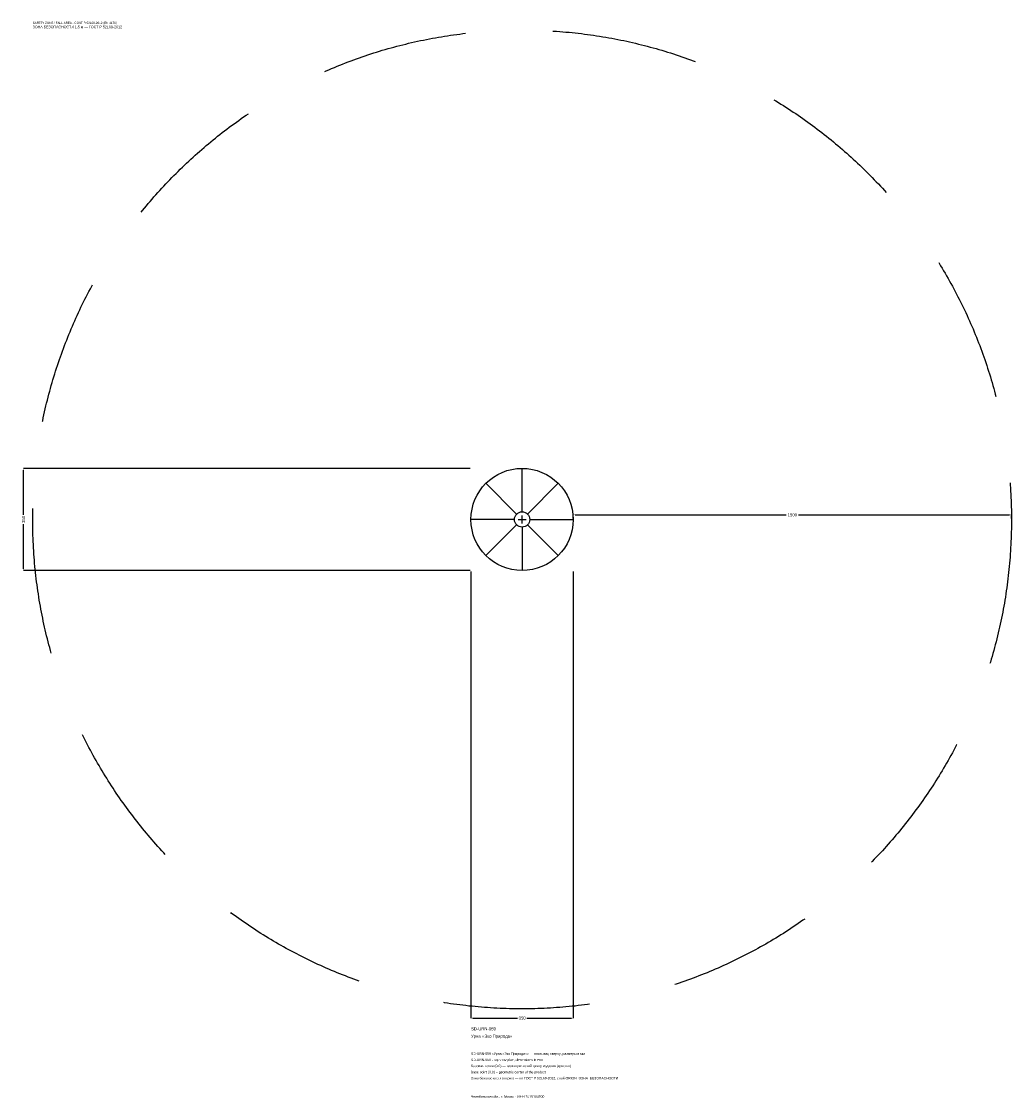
# Model space of a CAD drawing. Header units: metres. Extents: x -1713 to 1675, y -1982 to 1704.
import ezdxf

# ---------------------------------------------------------------- set-up
doc = ezdxf.new("R2010")
doc.units = ezdxf.units.M
doc.linetypes.add('DASHED', pattern=[800, 500, -300])
for name, color, linetype in [('ORION_ДАННЫЕ', 3, 'Continuous'), ('ORION_ЗОНА_БЕЗОПАСНОСТИ', 1, 'Continuous'), ('ORION_КОНТУР', 7, 'Continuous'), ('ORION_РАЗМЕРЫ', 8, 'Continuous')]:
    doc.layers.add(name, color=color, linetype=linetype)
doc.dimstyles.new('ORION', dxfattribs={"dimtxt": 10.5, "dimasz": 6.3, "dimexe": 1.25, "dimexo": 3.15, "dimtad": 1, "dimdec": 0, "dimcen": 2.5, "dimazin": 3, "dimtfac": 1, "dimtmove": 0, "dimatfit": 3, "dimarcsym": 0})

# ---------------------------------------------------------------- blocks, each defined once
blk = doc.blocks.new('_CLOSEDFILLED')
at = {"color": 0, "linetype": 'BYBLOCK'}
blk.add_solid([(-1, 0.16), (0, 0), (-1, -0.16)], dxfattribs=at)
blk = doc.blocks.new('*D1')
for p, q in [((-175, -178.15), (-175, -1706.5)), ((175, -178.15), (175, -1706.5)), ((-168.7, -1706.5), (-15.75, -1706.5)), ((15.75, -1706.5), (168.7, -1706.5))]:
    blk.add_line(p, q)
at = {"layer": 'Defpoints'}
for p in [(-175, -175), (175, -175), (-175, -1706.5)]:
    blk.add_point(p, dxfattribs=at)
at = {"layer": 'ORION_РАЗМЕРЫ', "xscale": 6.3, "yscale": 6.3, "rotation": 180}
blk.add_blockref('_CLOSEDFILLED', (-175, -1706.5), dxfattribs=at)
at = {"layer": 'ORION_РАЗМЕРЫ', "xscale": 6.3, "yscale": 6.3}
blk.add_blockref('_CLOSEDFILLED', (175, -1706.5), dxfattribs=at)
at = {"layer": 'ORION_РАЗМЕРЫ', "insert": (0, -1706.5), "char_height": 10.5, "attachment_point": 5}
blk.add_mtext('350', dxfattribs=at)
blk = doc.blocks.new('*D2')
for p, q in [((-178.15, 175), (-1706.5, 175)), ((-1706.5, 15.75), (-1706.5, 168.7)), ((-1706.5, -168.7), (-1706.5, -15.75)), ((-178.15, -175), (-1706.5, -175))]:
    blk.add_line(p, q)
at = {"layer": 'Defpoints'}
for p in [(-175, 175), (-1706.5, -175), (-175, -175)]:
    blk.add_point(p, dxfattribs=at)
at = {"layer": 'ORION_РАЗМЕРЫ', "xscale": 6.3, "yscale": 6.3}
for p, rotation in [((-1706.5, 175), 90), ((-1706.5, -175), 270)]:
    blk.add_blockref('_CLOSEDFILLED', p, dxfattribs=dict(at, rotation=rotation))
at = {"layer": 'ORION_РАЗМЕРЫ', "insert": (-1706.5, 0), "char_height": 10.5, "attachment_point": 5, "rotation": 90}
blk.add_mtext('350', dxfattribs=at)
blk = doc.blocks.new('*D3')
for p, q in [((175, 3.15), (175, 15.75)), ((181.3, 15.75), (904, 15.75)), ((946, 15.75), (1668.7, 15.75)), ((1675, 3.15), (1675, 15.75))]:
    blk.add_line(p, q)
at = {"layer": 'Defpoints'}
for p in [(175, 15.75), (175, 0), (1675, 0)]:
    blk.add_point(p, dxfattribs=at)
at = {"layer": 'ORION_РАЗМЕРЫ', "xscale": 6.3, "yscale": 6.3, "rotation": 180}
blk.add_blockref('_CLOSEDFILLED', (175, 15.75), dxfattribs=at)
at = {"layer": 'ORION_РАЗМЕРЫ', "xscale": 6.3, "yscale": 6.3}
blk.add_blockref('_CLOSEDFILLED', (1675, 15.75), dxfattribs=at)
at = {"layer": 'ORION_РАЗМЕРЫ', "insert": (925, 15.75), "char_height": 10.5, "attachment_point": 5}
blk.add_mtext('1500', dxfattribs=at)
blk = doc.blocks.new('ОРИОН SD-URN-059 Урна Эко Природа')
at = {"layer": 'ORION_ЗОНА_БЕЗОПАСНОСТИ', "linetype": 'DASHED'}
blk.add_circle((0, 0), 1675, dxfattribs=at)
at = {"layer": 'ORION_КОНТУР'}
for p, q in [((0, 26.2), (0, 175)), ((-18.6, 18.6), (-123.7, 123.7)), ((18.6, 18.6), (123.7, 123.7)), ((-26.2, 0), (-175, 0)), ((26.2, 0), (175, 0)), ((-18.6, -18.6), (-123.7, -123.7)), ((0, -26.2), (0, -175)), ((18.6, -18.6), (123.7, -123.7))]:
    blk.add_line(p, q, dxfattribs=at)
for radius in [175, 26.2]:
    blk.add_circle((0, 0), radius, dxfattribs=at)
at = {"layer": 'ORION_РАЗМЕРЫ'}
for p, q in [((-14, 0), (14, 0)), ((0, -14), (0, 14))]:
    blk.add_line(p, q, dxfattribs=at)
at = {"layer": 'ORION_ДАННЫЕ'}
for tag, p in [('АРТИКУЛ', (-175, -1748.5)), ('НАИМЕНОВАНИЕ', (-175, -1773.7))]:
    blk.add_attdef(tag, p, '', height=10.5, dxfattribs=at)
at = {"layer": 'ORION_ДАННЫЕ', "flags": 1}
for tag, p in [('ПРОИЗВОДИТЕЛЬ', (-175, -1798.9)), ('ТЕЛЕФОН', (-175, -1824.1)), ('САЙТ', (-175, -1874.5)), ('АДРЕС', (-175, -1899.7)), ('РЕКВИЗИТЫ', (-175, -1924.9)), ('ГАБАРИТЫ', (-175, -1950.1)), ('ЗОНА_БЕЗОПАСНОСТИ', (-175, -1975.3))]:
    blk.add_attdef(tag, p, '', height=10.5, dxfattribs=at)
at = {"layer": 'ORION_ЗОНА_БЕЗОПАСНОСТИ', "color": 1}
for s, height, p in [('SAFETY ZONE / FALL AREA - GOST R 52169-2012 (EN 1176)', 7.35, (-1675, 1696)), ('ЗОНА БЕЗОПАСНОСТИ 1,5 м — ГОСТ Р 52169-2012', 8.925, (-1675, 1681.3))]:
    blk.add_text(s, height=height, dxfattribs=at).set_placement(p)
at = {"layer": 'ORION_РАЗМЕРЫ'}
dim = blk.add_linear_dim(base=(-1706.5, -175), p1=(-175, -175), p2=(-175, 175), angle=90, dimstyle='ORION', dxfattribs=at)
dim.commit()
dim.dimension.update_dxf_attribs({"geometry": '*D2', "text_midpoint": (-1706.5, 0)})
for base, p1, p2, picture, middle in [((175, 15.8), (175, 0), (1675, 0), '*D3', (925, 15.8)), ((-175, -1706.5), (-175, -175), (175, -175), '*D1', (0, -1706.5))]:
    dim = blk.add_linear_dim(base=base, p1=p1, p2=p2, dimstyle='ORION', dxfattribs=at)
    dim.commit()
    dim.dimension.update_dxf_attribs({"geometry": picture, "text_midpoint": middle})

msp = doc.modelspace()

# ---------------------------------------------------------------- block references
msp.add_blockref('ОРИОН SD-URN-059 Урна Эко Природа', (0, 0)).add_auto_attribs({'АРТИКУЛ': 'SD-URN-059', 'НАИМЕНОВАНИЕ': 'Урна «Эко Природа»'})

# ---------------------------------------------------------------- texts
at = {"layer": 'ORION_ДАННЫЕ', "color": 3}
for s, p in [('SD-URN-059 «Урна «Эко Природа»» — план, вид сверху, размеры в мм', (-175, -1832.5)), ('SD-URN-059 - top view plan, dimensions in mm', (-175, -1853.5)), ('Челябинская обл., г. Миасс · ИНН 7415104200', (-175, -1979.5))]:
    msp.add_text(s, height=8.4, dxfattribs=at).set_placement(p)
at = {"layer": 'ORION_ДАННЫЕ', "color": 7}
for s, p in [('Базовая точка (0,0) — геометрический центр изделия (крестик)', (-175, -1874.5)), ('Base point (0,0) = geometric center of the product', (-175, -1895.5))]:
    msp.add_text(s, height=8.4, dxfattribs=at).set_placement(p)
at = {"layer": 'ORION_ДАННЫЕ', "color": 1}
msp.add_text('Зона безопасности (штрих) — по ГОСТ Р 52169-2012, слой ORION_ЗОНА_БЕЗОПАСНОСТИ', height=8.4, dxfattribs=at).set_placement((-175, -1916.5))

doc.saveas('drawing.dxf')
